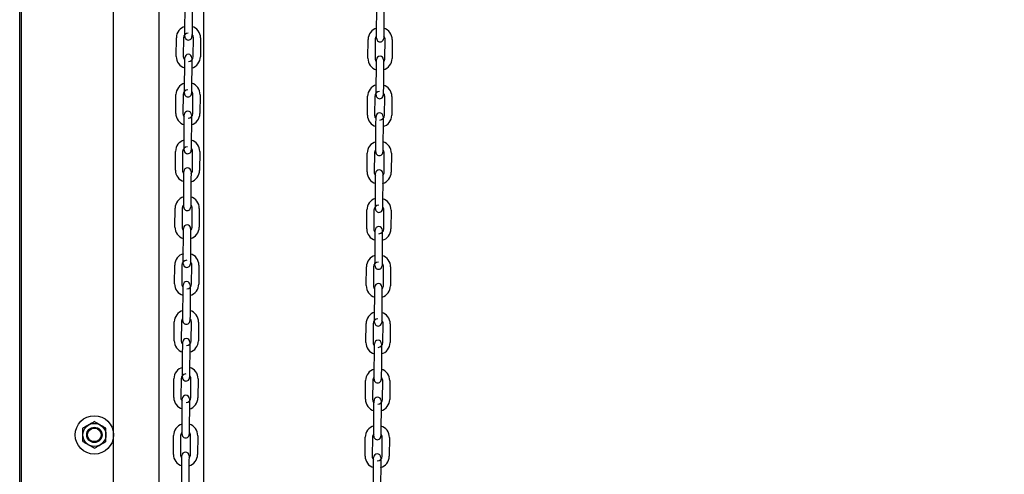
# Model space of a CAD drawing. Header units: inches. Extents: x 170 to 312, y 215 to 248.
# Tile 210 of 256: x 209.906 to 210.997, y 223.201 to 223.705. Entities that reach past the tile are written whole.
import ezdxf

# ---------------------------------------------------------------- set-up
doc = ezdxf.new("R2010")
doc.units = ezdxf.units.IN
doc.header["$LTSCALE"] = 0.25
doc.header["$MEASUREMENT"] = 0
doc.layers.add('ANNOTATIONS', color=1, linetype='Continuous')
doc.layers.add('MOTOR LH', color=7, linetype='Continuous')
doc.styles.add('ARIAL', font='arial.ttf', dxfattribs={"height": 0.09375})
doc.dimstyles.new('STANDARD$0', dxfattribs={"dimtxt": 0.09375, "dimasz": 0.09375, "dimexe": 0.03125, "dimexo": 0.046875, "dimgap": 0.09, "dimtad": 0, "dimtih": 1, "dimtoh": 1, "dimdec": 4, "dimzin": 0, "dimdsep": 46, "dimtxsty": 'ARIAL', "dimcen": 0.09, "dimadec": 0, "dimazin": 0, "dimtfac": 1, "dimtdec": 4, "dimtofl": 0, "dimtmove": 0, "dimatfit": 1, "dimfxl": 1, "dimtolj": 1, "dimtzin": 0, "dimarcsym": 0})

# ---------------------------------------------------------------- blocks, each defined once
blk = doc.blocks.new('*D154')
at = {"layer": 'ANNOTATIONS', "color": 0, "lineweight": -2, "transparency": 16777216}
for p, q in [((209.953, 224.4367), (211.799, 224.4367)), ((211.7677, 224.343), (211.7677, 222.6434)), ((211.7677, 220.5089), (211.7677, 222.2085)), ((211.0372, 220.4151), (211.799, 220.4151))]:
    blk.add_line(p, q, dxfattribs=at)
at = {"layer": 'ANNOTATIONS', "color": 0, "transparency": 16777216}
for points in [[(211.7521, 224.343), (211.7833, 224.343), (211.7677, 224.4367)], [(211.7521, 220.5089), (211.7833, 220.5089), (211.7677, 220.4151)]]:
    blk.add_solid(points, dxfattribs=at)
at = {"layer": 'defpoints', "color": 0, "transparency": 16777216}
for p in [(209.9061, 224.4367), (210.9903, 220.4151), (211.7677, 220.4151)]:
    blk.add_point(p, dxfattribs=at)
at = {"layer": 'ANNOTATIONS', "color": 0, "transparency": 16777216, "insert": (211.7677, 222.4259), "char_height": 0.09375, "attachment_point": 5, "style": 'ARIAL'}
blk.add_mtext('\\A1;OPENING\\PHEIGHT', dxfattribs=at)
blk = doc.blocks.new('*D155')
at = {"layer": 'ANNOTATIONS', "color": 0, "lineweight": -2, "transparency": 16777216}
for p, q in [((209.953, 225.2727), (212.4539, 225.2727)), ((212.4227, 225.179), (212.4227, 223.0613)), ((212.4227, 220.5089), (212.4227, 222.6265)), ((211.9575, 220.4151), (212.4539, 220.4151))]:
    blk.add_line(p, q, dxfattribs=at)
at = {"layer": 'ANNOTATIONS', "color": 0, "transparency": 16777216}
for points in [[(212.4071, 225.179), (212.4383, 225.179), (212.4227, 225.2727)], [(212.4071, 220.5089), (212.4383, 220.5089), (212.4227, 220.4151)]]:
    blk.add_solid(points, dxfattribs=at)
at = {"layer": 'defpoints', "color": 0, "transparency": 16777216}
for p in [(209.9061, 225.2727), (211.9107, 220.4151), (212.4227, 220.4151)]:
    blk.add_point(p, dxfattribs=at)
at = {"layer": 'ANNOTATIONS', "color": 0, "transparency": 16777216, "insert": (212.4227, 222.8439), "char_height": 0.09375, "attachment_point": 5, "style": 'ARIAL'}
blk.add_mtext('\\A1;TOTAL\\PHEIGHT', dxfattribs=at)

msp = doc.modelspace()

# ---------------------------------------------------------------- linework, layer by layer
at = {"layer": 'MOTOR LH'}
for p, q in [((209.90612, 220.41511), (209.90612, 225.91347)), ((209.90795, 220.41779), (209.90795, 225.22508)), ((210.01014, 220.41779), (210.01014, 225.22508)), ((210.06017, 224.94831), (210.06017, 220.41511)), ((210.1102, 220.41779), (210.1102, 224.60767)), ((210.08916, 223.69595), (210.08931, 223.71681)), ((210.09719, 223.71676), (210.09704, 223.69589)), ((210.30151, 223.69398), (210.30166, 223.71485)), ((210.30953, 223.71479), (210.30939, 223.69392)), ((210.07949, 223.66452), (210.07964, 223.68539)), ((210.08751, 223.68533), (210.08737, 223.66446)), ((210.09839, 223.66439), (210.09854, 223.68525)), ((210.10641, 223.6852), (210.10626, 223.66433)), ((210.29184, 223.66255), (210.29199, 223.68342)), ((210.29986, 223.68336), (210.29971, 223.6625)), ((210.31074, 223.66242), (210.31089, 223.68328)), ((210.31876, 223.68323), (210.31861, 223.66236)), ((210.08872, 223.63295), (210.08887, 223.65382)), ((210.09674, 223.65376), (210.09659, 223.63289)), ((210.30107, 223.63098), (210.30121, 223.65185)), ((210.30909, 223.65179), (210.30894, 223.63093)), ((210.07905, 223.60152), (210.07919, 223.62239)), ((210.08707, 223.62233), (210.08692, 223.60147)), ((210.09794, 223.60139), (210.09809, 223.62225)), ((210.10596, 223.6222), (210.10582, 223.60133)), ((210.29139, 223.59955), (210.29154, 223.62042)), ((210.29942, 223.62036), (210.29927, 223.5995)), ((210.301, 223.62174), (210.301, 223.62175)), ((210.31029, 223.59942), (210.31044, 223.62029)), ((210.31831, 223.62023), (210.31817, 223.59936)), ((210.08827, 223.56995), (210.08842, 223.59082)), ((210.09629, 223.59076), (210.09615, 223.5699)), ((210.30062, 223.56798), (210.30077, 223.58885)), ((210.30864, 223.58879), (210.30849, 223.56793)), ((210.0786, 223.53852), (210.07875, 223.55939)), ((210.08662, 223.55933), (210.08647, 223.53847)), ((210.0975, 223.53839), (210.09764, 223.55925)), ((210.10552, 223.5592), (210.10537, 223.53833)), ((210.29095, 223.53656), (210.2911, 223.55742)), ((210.29897, 223.55736), (210.29882, 223.5365)), ((210.30985, 223.53642), (210.30999, 223.55729)), ((210.31787, 223.55723), (210.31772, 223.53637)), ((210.08783, 223.50695), (210.08797, 223.52782)), ((210.09585, 223.52776), (210.0957, 223.5069)), ((210.30017, 223.50498), (210.30032, 223.52585)), ((210.3082, 223.52579), (210.30805, 223.50493)), ((210.07815, 223.47552), (210.0783, 223.49639)), ((210.08617, 223.49633), (210.08603, 223.47547)), ((210.09705, 223.47539), (210.0972, 223.49626)), ((210.10507, 223.4962), (210.10492, 223.47533)), ((210.2905, 223.47356), (210.29065, 223.49442)), ((210.29852, 223.49437), (210.29838, 223.4735)), ((210.3094, 223.47342), (210.30955, 223.49429)), ((210.31742, 223.49423), (210.31727, 223.47337)), ((210.08738, 223.44395), (210.08753, 223.46482)), ((210.0954, 223.46476), (210.09525, 223.4439)), ((210.29973, 223.44199), (210.29988, 223.46285)), ((210.30775, 223.4628), (210.3076, 223.44193)), ((210.07771, 223.41253), (210.07786, 223.43339)), ((210.08573, 223.43334), (210.08558, 223.41247)), ((210.08731, 223.43471), (210.08731, 223.43473)), ((210.0966, 223.41239), (210.09675, 223.43326)), ((210.10463, 223.4332), (210.10448, 223.41234)), ((210.29006, 223.41056), (210.2902, 223.43142)), ((210.29808, 223.43137), (210.29793, 223.4105)), ((210.30895, 223.41042), (210.3091, 223.43129)), ((210.31698, 223.43123), (210.31683, 223.41037)), ((210.08693, 223.38096), (210.08708, 223.40182)), ((210.09495, 223.40177), (210.09481, 223.3809)), ((210.29928, 223.37899), (210.29943, 223.39985)), ((210.3073, 223.3998), (210.30716, 223.37893)), ((210.07726, 223.34953), (210.07741, 223.37039)), ((210.08528, 223.37034), (210.08513, 223.34947)), ((210.09616, 223.34939), (210.09631, 223.37026)), ((210.10418, 223.3702), (210.10403, 223.34934)), ((210.28961, 223.34756), (210.28976, 223.36843)), ((210.29763, 223.36837), (210.29748, 223.3475)), ((210.29922, 223.36974), (210.29922, 223.36976)), ((210.30851, 223.34743), (210.30866, 223.36829)), ((210.31653, 223.36824), (210.31638, 223.34737)), ((210.08649, 223.31796), (210.08663, 223.33882)), ((210.09451, 223.33877), (210.09436, 223.3179)), ((210.29884, 223.31599), (210.29898, 223.33686)), ((210.30686, 223.3368), (210.30671, 223.31593)), ((210.07681, 223.28653), (210.07696, 223.30739)), ((210.08484, 223.30734), (210.08469, 223.28647)), ((210.09571, 223.28639), (210.09586, 223.30726)), ((210.10373, 223.3072), (210.10359, 223.28634)), ((210.28916, 223.28456), (210.28931, 223.30543)), ((210.29719, 223.30537), (210.29704, 223.28451)), ((210.30806, 223.28443), (210.30821, 223.30529)), ((210.31608, 223.30524), (210.31594, 223.28437)), ((210.08604, 223.25496), (210.08619, 223.27582)), ((210.09406, 223.27577), (210.09391, 223.2549)), ((210.29839, 223.25299), (210.29854, 223.27386)), ((210.30641, 223.2738), (210.30626, 223.25294)), ((210.07637, 223.22353), (210.07652, 223.2444)), ((210.08439, 223.24434), (210.08424, 223.22347)), ((210.09527, 223.2234), (210.09541, 223.24426)), ((210.10329, 223.24421), (210.10314, 223.22334)), ((210.28872, 223.22156), (210.28887, 223.24243)), ((210.29674, 223.24237), (210.29659, 223.22151)), ((210.30762, 223.22143), (210.30776, 223.24229)), ((210.31564, 223.24224), (210.31549, 223.22137)), ((210.08559, 223.19196), (210.08574, 223.21283)), ((210.09362, 223.21277), (210.09347, 223.1919)), ((210.29794, 223.18999), (210.29809, 223.21086)), ((210.30597, 223.2108), (210.30582, 223.18994))]:
    msp.add_line(p, q, dxfattribs=at)
at = {"layer": 'MOTOR LH', "flags": 128}
for points in [[(210.0891, 223.6867), (210.0891, 223.68687), (210.0891, 223.6874), (210.08911, 223.68826), (210.08912, 223.68941), (210.08913, 223.69081), (210.08914, 223.69241), (210.08915, 223.69414), (210.08916, 223.69595)], [(210.09704, 223.69589), (210.09702, 223.69409), (210.09701, 223.69235), (210.097, 223.69075), (210.09699, 223.68935), (210.09698, 223.6882)], [(210.30146, 223.68629), (210.30147, 223.68744), (210.30148, 223.68884), (210.30149, 223.69044), (210.3015, 223.69218), (210.30151, 223.69398)], [(210.30939, 223.69392), (210.30937, 223.69212), (210.30936, 223.69038), (210.30935, 223.68878), (210.30934, 223.68738), (210.30933, 223.68623)], [(210.091, 223.6833), (210.0915, 223.68304), (210.09301, 223.68273)], [(210.09699, 223.68904), (210.09698, 223.6882), (210.09698, 223.68734), (210.09697, 223.68682), (210.09697, 223.68664)], [(210.30145, 223.68474), (210.30145, 223.68491), (210.30145, 223.68543), (210.30146, 223.68629), (210.30146, 223.68713)], [(210.30145, 223.68473), (210.30145, 223.68491)], [(210.30934, 223.68707), (210.30933, 223.68623), (210.30933, 223.68538), (210.30932, 223.68485), (210.30932, 223.68467)], [(210.08887, 223.65382), (210.08888, 223.65562), (210.08889, 223.65736), (210.0889, 223.65895), (210.08891, 223.66036), (210.08892, 223.66151)], [(210.08891, 223.66068), (210.08892, 223.66151), (210.08893, 223.66236), (210.08893, 223.66289), (210.08893, 223.66306)], [(210.08893, 223.66289), (210.08893, 223.66307)], [(210.0968, 223.66301), (210.0968, 223.66283), (210.0968, 223.66231), (210.09679, 223.66145), (210.09679, 223.6603), (210.09678, 223.6589), (210.09676, 223.6573), (210.09675, 223.65556), (210.09674, 223.65376)], [(210.30121, 223.65185), (210.30123, 223.65365), (210.30124, 223.65539), (210.30125, 223.65699), (210.30126, 223.65839), (210.30127, 223.65954)], [(210.30126, 223.65871), (210.30127, 223.65954), (210.30128, 223.66039), (210.30128, 223.66092), (210.30128, 223.66109)], [(210.30128, 223.66092), (210.30128, 223.6611)], [(210.30914, 223.65948), (210.30914, 223.65833), (210.30913, 223.65693), (210.30911, 223.65533), (210.3091, 223.6536), (210.30909, 223.65179)], [(210.30915, 223.66104), (210.30915, 223.66087), (210.30915, 223.66034), (210.30914, 223.65948), (210.30914, 223.65865)], [(210.08865, 223.6237), (210.08865, 223.62388), (210.08866, 223.6244), (210.08866, 223.62526), (210.08867, 223.62641), (210.08868, 223.62781), (210.08869, 223.62941), (210.0887, 223.63114), (210.08872, 223.63295)], [(210.09654, 223.62604), (210.09654, 223.6252), (210.09653, 223.62435), (210.09653, 223.62382), (210.09653, 223.62364)], [(210.09659, 223.63289), (210.09658, 223.63109), (210.09657, 223.62935), (210.09655, 223.62775), (210.09654, 223.62635), (210.09654, 223.6252)], [(210.301, 223.62173), (210.301, 223.62191), (210.30101, 223.62243), (210.30101, 223.62329), (210.30102, 223.62444), (210.30103, 223.62584), (210.30104, 223.62744), (210.30105, 223.62918), (210.30107, 223.63098)], [(210.30894, 223.63093), (210.30893, 223.62912), (210.30892, 223.62739), (210.3089, 223.62579), (210.30889, 223.62438), (210.30889, 223.62323)], [(210.09055, 223.6203), (210.09106, 223.62004), (210.09256, 223.61973)], [(210.30889, 223.62407), (210.30889, 223.62323), (210.30888, 223.62238), (210.30888, 223.62185), (210.30888, 223.62171)], [(210.30888, 223.62185), (210.30888, 223.62167)], [(210.08842, 223.59082), (210.08843, 223.59262), (210.08844, 223.59436), (210.08846, 223.59596), (210.08847, 223.59736), (210.08847, 223.59851)], [(210.08847, 223.59768), (210.08847, 223.59851), (210.08848, 223.59936), (210.08848, 223.59989), (210.08848, 223.60006)], [(210.08848, 223.59989), (210.08848, 223.60007)], [(210.09636, 223.60001), (210.09636, 223.59983), (210.09635, 223.59931), (210.09635, 223.59845), (210.09634, 223.5973), (210.09633, 223.5959), (210.09632, 223.5943), (210.09631, 223.59257), (210.09629, 223.59076)], [(210.30077, 223.58885), (210.30078, 223.59065), (210.30079, 223.59239), (210.30081, 223.59399), (210.30082, 223.59539), (210.30082, 223.59654)], [(210.30082, 223.59571), (210.30082, 223.59654), (210.30083, 223.5974), (210.30083, 223.59792), (210.30083, 223.5981)], [(210.30871, 223.59804), (210.30871, 223.59787), (210.3087, 223.59734), (210.3087, 223.59649), (210.30869, 223.59534), (210.30868, 223.59393), (210.30867, 223.59233), (210.30866, 223.5906), (210.30864, 223.58879)], [(210.08821, 223.5607), (210.08821, 223.56088), (210.08821, 223.5614), (210.08822, 223.56226), (210.08822, 223.56341), (210.08823, 223.56481), (210.08825, 223.56641), (210.08826, 223.56815), (210.08827, 223.56995)], [(210.0961, 223.56304), (210.09609, 223.5622), (210.09608, 223.56135), (210.09608, 223.56082), (210.09608, 223.56068)], [(210.09608, 223.56082), (210.09608, 223.56064)], [(210.09615, 223.5699), (210.09613, 223.56809), (210.09612, 223.56635), (210.09611, 223.56476), (210.0961, 223.56335), (210.09609, 223.5622)], [(210.30056, 223.55874), (210.30056, 223.55891), (210.30056, 223.55944), (210.30057, 223.56029), (210.30057, 223.56113)], [(210.30057, 223.56029), (210.30057, 223.56144), (210.30058, 223.56284), (210.3006, 223.56444), (210.30061, 223.56618), (210.30062, 223.56798)], [(210.30845, 223.56107), (210.30844, 223.56024), (210.30843, 223.55938), (210.30843, 223.55885), (210.30843, 223.55871)], [(210.30849, 223.56793), (210.30848, 223.56612), (210.30847, 223.56439), (210.30846, 223.56279), (210.30845, 223.56139), (210.30844, 223.56024)], [(210.0901, 223.5573), (210.09061, 223.55705), (210.09211, 223.55673)], [(210.30056, 223.55873), (210.30056, 223.55891)], [(210.30843, 223.55885), (210.30843, 223.55868)], [(210.08797, 223.52782), (210.08799, 223.52962), (210.088, 223.53136), (210.08801, 223.53296), (210.08802, 223.53436), (210.08803, 223.53551)], [(210.08802, 223.53468), (210.08803, 223.53551), (210.08803, 223.53637), (210.08804, 223.53689), (210.08804, 223.53707)], [(210.0959, 223.53546), (210.09589, 223.5343), (210.09588, 223.5329), (210.09587, 223.5313), (210.09586, 223.52957), (210.09585, 223.52776)], [(210.09591, 223.53701), (210.09591, 223.53684), (210.09591, 223.53631), (210.0959, 223.53546), (210.0959, 223.53462)], [(210.30032, 223.52585), (210.30034, 223.52766), (210.30035, 223.52939), (210.30036, 223.53099), (210.30037, 223.53239), (210.30038, 223.53354)], [(210.30037, 223.53271), (210.30038, 223.53354), (210.30038, 223.5344), (210.30039, 223.53492), (210.30039, 223.53509)], [(210.30039, 223.53492), (210.30039, 223.5351)], [(210.30825, 223.53349), (210.30824, 223.53234), (210.30823, 223.53093), (210.30822, 223.52933), (210.30821, 223.5276), (210.3082, 223.52579)], [(210.30826, 223.53505), (210.30826, 223.53487), (210.30826, 223.53434), (210.30825, 223.53349), (210.30825, 223.53266)], [(210.08777, 223.49926), (210.08778, 223.50041), (210.08779, 223.50181), (210.0878, 223.50341), (210.08781, 223.50515), (210.08783, 223.50695)], [(210.0957, 223.5069), (210.09569, 223.50509), (210.09567, 223.50336), (210.09566, 223.50176), (210.09565, 223.50035), (210.09564, 223.4992)], [(210.08776, 223.4977), (210.08776, 223.49788), (210.08776, 223.49841), (210.08777, 223.49926), (210.08778, 223.5001)], [(210.09565, 223.50004), (210.09564, 223.4992), (210.09564, 223.49835), (210.09563, 223.49782), (210.09563, 223.49768)], [(210.09563, 223.49782), (210.09563, 223.49765)], [(210.30011, 223.49573), (210.30011, 223.49591), (210.30011, 223.49644), (210.30012, 223.49729), (210.30013, 223.49844), (210.30014, 223.49984), (210.30015, 223.50144), (210.30016, 223.50318), (210.30017, 223.50498)], [(210.308, 223.49808), (210.30799, 223.49724), (210.30799, 223.49638), (210.30798, 223.49586), (210.30798, 223.49571)], [(210.30798, 223.49586), (210.30798, 223.49568)], [(210.30805, 223.50493), (210.30804, 223.50312), (210.30802, 223.50139), (210.30801, 223.49979), (210.308, 223.49839), (210.30799, 223.49724)], [(210.08966, 223.49431), (210.09016, 223.49405), (210.09167, 223.49374)], [(210.08758, 223.47168), (210.08758, 223.47251), (210.08759, 223.47337), (210.08759, 223.47389), (210.08759, 223.47407)], [(210.09547, 223.47402), (210.09547, 223.47384), (210.09546, 223.47331), (210.09546, 223.47246), (210.09545, 223.47163)], [(210.08753, 223.46482), (210.08754, 223.46662), (210.08755, 223.46836), (210.08756, 223.46996), (210.08757, 223.47136), (210.08758, 223.47251)], [(210.09546, 223.47246), (210.09545, 223.47131), (210.09544, 223.4699), (210.09543, 223.4683), (210.09541, 223.46657), (210.0954, 223.46476)], [(210.29988, 223.46285), (210.29989, 223.46466), (210.2999, 223.46639), (210.29991, 223.46799), (210.29992, 223.46939), (210.29993, 223.47054)], [(210.29993, 223.46971), (210.29993, 223.47054), (210.29994, 223.4714), (210.29994, 223.47193), (210.29994, 223.4721)], [(210.30782, 223.47205), (210.30781, 223.47187), (210.30781, 223.47134), (210.30781, 223.47049), (210.3078, 223.46934), (210.30779, 223.46794), (210.30778, 223.46634), (210.30776, 223.4646), (210.30775, 223.4628)], [(210.08731, 223.4347), (210.08731, 223.43488), (210.08732, 223.43541), (210.08732, 223.43626), (210.08733, 223.43741), (210.08734, 223.43881), (210.08735, 223.44041), (210.08737, 223.44215), (210.08738, 223.44395)], [(210.09525, 223.4439), (210.09524, 223.44209), (210.09523, 223.44036), (210.09522, 223.43876), (210.09521, 223.43736), (210.0952, 223.43621)], [(210.29966, 223.43273), (210.29966, 223.43291), (210.29967, 223.43344), (210.29967, 223.43429), (210.29968, 223.43544), (210.29969, 223.43685), (210.2997, 223.43845), (210.29972, 223.44018), (210.29973, 223.44199)], [(210.3076, 223.44193), (210.30759, 223.44013), (210.30758, 223.43839), (210.30757, 223.43679), (210.30756, 223.43539), (210.30755, 223.43424)], [(210.08921, 223.43131), (210.08972, 223.43105), (210.09122, 223.43074)], [(210.0952, 223.43704), (210.0952, 223.43621), (210.09519, 223.43535), (210.09519, 223.43482), (210.09519, 223.43468)], [(210.09519, 223.43482), (210.09519, 223.43465)], [(210.30755, 223.43508), (210.30755, 223.43424), (210.30754, 223.43338), (210.30754, 223.43286), (210.30754, 223.43268)], [(210.08708, 223.40182), (210.08709, 223.40363), (210.08711, 223.40536), (210.08712, 223.40696), (210.08713, 223.40836), (210.08714, 223.40951)], [(210.08713, 223.40868), (210.08714, 223.40951), (210.08714, 223.41037), (210.08715, 223.4109), (210.08715, 223.41107)], [(210.08715, 223.4109), (210.08715, 223.41107)], [(210.09502, 223.41102), (210.09502, 223.41084), (210.09502, 223.41031), (210.09501, 223.40946), (210.095, 223.40831), (210.09499, 223.40691), (210.09498, 223.40531), (210.09497, 223.40357), (210.09495, 223.40177)], [(210.29948, 223.40671), (210.29949, 223.40755), (210.29949, 223.4084), (210.29949, 223.40893), (210.2995, 223.40911)], [(210.30737, 223.40905), (210.30737, 223.40887), (210.30737, 223.40835), (210.30736, 223.40749), (210.30735, 223.40666)], [(210.29943, 223.39985), (210.29944, 223.40166), (210.29946, 223.40339), (210.29947, 223.40499), (210.29948, 223.4064), (210.29949, 223.40755)], [(210.30736, 223.40749), (210.30735, 223.40634), (210.30734, 223.40494), (210.30733, 223.40334), (210.30732, 223.4016), (210.3073, 223.3998)], [(210.08688, 223.37326), (210.08689, 223.37441), (210.0869, 223.37582), (210.08691, 223.37742), (210.08692, 223.37915), (210.08693, 223.38096)], [(210.09481, 223.3809), (210.09479, 223.3791), (210.09478, 223.37736), (210.09477, 223.37576), (210.09476, 223.37436), (210.09475, 223.37321)], [(210.29922, 223.36974), (210.29922, 223.36991), (210.29922, 223.37044), (210.29923, 223.3713), (210.29924, 223.37245), (210.29925, 223.37385), (210.29926, 223.37545), (210.29927, 223.37718), (210.29928, 223.37899)], [(210.30716, 223.37893), (210.30714, 223.37713), (210.30713, 223.37539), (210.30712, 223.37379), (210.30711, 223.37239), (210.3071, 223.37124)], [(210.08687, 223.3717), (210.08687, 223.37188), (210.08687, 223.37241), (210.08688, 223.37326), (210.08688, 223.3741)], [(210.08877, 223.36831), (210.08927, 223.36805), (210.09078, 223.36774)], [(210.09476, 223.37405), (210.09475, 223.37321), (210.09475, 223.37235), (210.09474, 223.37183), (210.09474, 223.37165)], [(210.30711, 223.37208), (210.3071, 223.37124), (210.3071, 223.37038), (210.30709, 223.36986), (210.30709, 223.36971)], [(210.30709, 223.36986), (210.30709, 223.36968)], [(210.08663, 223.33882), (210.08665, 223.34063), (210.08666, 223.34236), (210.08667, 223.34396), (210.08668, 223.34537), (210.08669, 223.34652)], [(210.08668, 223.34568), (210.08669, 223.34652), (210.0867, 223.34737), (210.0867, 223.3479), (210.0867, 223.34807)], [(210.0867, 223.3479), (210.0867, 223.34807)], [(210.09457, 223.34802), (210.09457, 223.34784), (210.09457, 223.34731), (210.09456, 223.34646), (210.09456, 223.34531), (210.09455, 223.34391), (210.09453, 223.34231), (210.09452, 223.34057), (210.09451, 223.33877)], [(210.29898, 223.33686), (210.299, 223.33866), (210.29901, 223.3404), (210.29902, 223.342), (210.29903, 223.3434), (210.29904, 223.34455)], [(210.29903, 223.34372), (210.29904, 223.34455), (210.29905, 223.3454), (210.29905, 223.34593), (210.29905, 223.34611)], [(210.30692, 223.34605), (210.30692, 223.34587), (210.30692, 223.34535), (210.30691, 223.34449), (210.3069, 223.34334), (210.30689, 223.34194), (210.30688, 223.34034), (210.30687, 223.3386), (210.30686, 223.3368)], [(210.08642, 223.30871), (210.08642, 223.30888), (210.08643, 223.30941), (210.08643, 223.31026), (210.08644, 223.31142), (210.08645, 223.31282), (210.08646, 223.31442), (210.08647, 223.31615), (210.08649, 223.31796)], [(210.09431, 223.31105), (210.09431, 223.31021), (210.0943, 223.30935), (210.0943, 223.30883), (210.0943, 223.30865)], [(210.09436, 223.3179), (210.09435, 223.3161), (210.09434, 223.31436), (210.09432, 223.31276), (210.09431, 223.31136), (210.09431, 223.31021)], [(210.29878, 223.3083), (210.29879, 223.30945), (210.2988, 223.31085), (210.29881, 223.31245), (210.29882, 223.31418), (210.29884, 223.31599)], [(210.30671, 223.31593), (210.3067, 223.31413), (210.30669, 223.31239), (210.30667, 223.31079), (210.30666, 223.30939), (210.30666, 223.30824)], [(210.08832, 223.30531), (210.08883, 223.30505), (210.09033, 223.30474)], [(210.29877, 223.30674), (210.29877, 223.30692), (210.29878, 223.30744), (210.29878, 223.3083), (210.29879, 223.30914)], [(210.30666, 223.30908), (210.30666, 223.30824), (210.30665, 223.30739), (210.30665, 223.30686), (210.30664, 223.30672)], [(210.30665, 223.30686), (210.30664, 223.30668)], [(210.08619, 223.27582), (210.0862, 223.27763), (210.08621, 223.27936), (210.08623, 223.28096), (210.08624, 223.28237), (210.08624, 223.28352)], [(210.08624, 223.28268), (210.08624, 223.28352), (210.08625, 223.28437), (210.08625, 223.2849), (210.08625, 223.28508)], [(210.09413, 223.28502), (210.09413, 223.28484), (210.09412, 223.28432), (210.09412, 223.28346), (210.09411, 223.28231), (210.0941, 223.28091), (210.09409, 223.27931), (210.09408, 223.27757), (210.09406, 223.27577)], [(210.29854, 223.27386), (210.29855, 223.27566), (210.29856, 223.2774), (210.29857, 223.279), (210.29858, 223.2804), (210.29859, 223.28155)], [(210.29859, 223.28072), (210.29859, 223.28155), (210.2986, 223.2824), (210.2986, 223.28293), (210.2986, 223.2831)], [(210.2986, 223.28293), (210.2986, 223.28311)], [(210.30648, 223.28305), (210.30648, 223.28287), (210.30647, 223.28235), (210.30647, 223.28149), (210.30646, 223.28034), (210.30645, 223.27894), (210.30644, 223.27734), (210.30643, 223.27561), (210.30641, 223.2738)], [(210.08598, 223.24571), (210.08598, 223.24588), (210.08598, 223.24641), (210.08599, 223.24727), (210.08599, 223.24842), (210.086, 223.24982), (210.08602, 223.25142), (210.08603, 223.25315), (210.08604, 223.25496)], [(210.09387, 223.24805), (210.09386, 223.24721), (210.09385, 223.24636), (210.09385, 223.24583), (210.09385, 223.24565)], [(210.09391, 223.2549), (210.0939, 223.2531), (210.09389, 223.25136), (210.09388, 223.24976), (210.09387, 223.24836), (210.09386, 223.24721)], [(210.29832, 223.24375), (210.29833, 223.24392), (210.29833, 223.24444), (210.29834, 223.2453), (210.29834, 223.24614)], [(210.29834, 223.2453), (210.29834, 223.24645), (210.29835, 223.24785), (210.29837, 223.24945), (210.29838, 223.25119), (210.29839, 223.25299)], [(210.30622, 223.24608), (210.30621, 223.24524), (210.3062, 223.24439), (210.3062, 223.24386), (210.3062, 223.24372)], [(210.30626, 223.25294), (210.30625, 223.25113), (210.30624, 223.24939), (210.30623, 223.2478), (210.30622, 223.24639), (210.30621, 223.24524)], [(210.08787, 223.24231), (210.08838, 223.24205), (210.08988, 223.24174)], [(210.29832, 223.24374), (210.29833, 223.24392)], [(210.3062, 223.24386), (210.3062, 223.24368)], [(210.08574, 223.21283), (210.08576, 223.21463), (210.08577, 223.21637), (210.08578, 223.21797), (210.08579, 223.21937), (210.0858, 223.22052)], [(210.08579, 223.21969), (210.0858, 223.22052), (210.0858, 223.22137), (210.08581, 223.2219), (210.08581, 223.22207)], [(210.08581, 223.2219), (210.08581, 223.22208)], [(210.09367, 223.22046), (210.09366, 223.21931), (210.09365, 223.21791), (210.09364, 223.21631), (210.09363, 223.21458), (210.09362, 223.21277)], [(210.09368, 223.22202), (210.09368, 223.22184), (210.09368, 223.22132), (210.09367, 223.22046), (210.09367, 223.21963)], [(210.29809, 223.21086), (210.29811, 223.21266), (210.29812, 223.2144), (210.29813, 223.216), (210.29814, 223.2174), (210.29815, 223.21855)], [(210.29814, 223.21772), (210.29815, 223.21855), (210.29815, 223.21941), (210.29816, 223.21993), (210.29816, 223.22011)], [(210.30603, 223.22005), (210.30603, 223.21988), (210.30603, 223.21935), (210.30602, 223.21849), (210.30601, 223.21734), (210.306, 223.21594), (210.30599, 223.21434), (210.30598, 223.21261), (210.30597, 223.2108)]]:
    msp.add_lwpolyline(points, dxfattribs=at)
at = {"layer": 'MOTOR LH'}
for radius in [0.02129, 0.01277, 0.00852, 0.0075]:
    msp.add_circle((209.98885, 223.2451), radius, dxfattribs=at)
for centre, radius, start, end in [((210.09283, 223.68529), 0.01319, 106.06756, 179.59345), ((210.09322, 223.68529), 0.01319, 359.59345, 73.11934), ((210.30518, 223.68332), 0.01319, 106.06756, 179.59345), ((210.30557, 223.68332), 0.01319, 359.59345, 73.11934), ((210.09283, 223.68529), 0.00531, 89.59345, 179.59345), ((210.09303, 223.68667), 0.00394, 179.59345, 359.59347), ((210.09322, 223.68529), 0.00531, 359.59345, 44.86745), ((210.30518, 223.68332), 0.00531, 134.31799, 179.59345), ((210.30538, 223.6847), 0.00394, 179.59345, 359.59347), ((210.30557, 223.68332), 0.00531, 359.59345, 44.86814), ((210.09268, 223.66443), 0.01319, 179.59345, 253.12364), ((210.09268, 223.66443), 0.00531, 179.59345, 224.88293), ((210.09287, 223.66304), 0.00394, 359.59345, 179.59343), ((210.09307, 223.66442), 0.00531, 269.59345, 359.59345), ((210.09307, 223.66442), 0.01319, 286.07186, 359.59345), ((210.30503, 223.66246), 0.01319, 179.59345, 253.12364), ((210.30503, 223.66246), 0.00531, 179.59345, 224.88293), ((210.30522, 223.66107), 0.00394, 359.59345, 179.59343), ((210.30542, 223.66246), 0.01319, 286.07186, 359.59345), ((210.30542, 223.66246), 0.00531, 314.33276, 359.59345), ((210.09238, 223.62229), 0.01319, 106.06756, 179.59345), ((210.09238, 223.62229), 0.00531, 89.59345, 179.59345), ((210.09278, 223.62229), 0.00531, 359.59345, 44.86795), ((210.09278, 223.62229), 0.01319, 359.59345, 73.11934), ((210.30473, 223.62033), 0.01319, 106.06756, 179.59345), ((210.30513, 223.62032), 0.01319, 359.59345, 73.11934), ((210.09259, 223.62367), 0.00394, 179.59345, 359.59347), ((210.30473, 223.62033), 0.00531, 89.59345, 179.59345), ((210.30494, 223.6217), 0.00394, 179.59345, 359.59347), ((210.30513, 223.62032), 0.00531, 359.59345, 44.86809), ((210.09223, 223.60143), 0.01319, 179.59345, 253.12364), ((210.09223, 223.60143), 0.00531, 179.59345, 224.8836), ((210.09242, 223.60004), 0.00394, 359.59345, 179.59343), ((210.09263, 223.60142), 0.00531, 269.59345, 359.59345), ((210.09263, 223.60142), 0.01319, 286.07186, 359.59345), ((210.30458, 223.59946), 0.01319, 179.59345, 253.12364), ((210.30458, 223.59946), 0.00531, 179.59345, 224.88293), ((210.30477, 223.59807), 0.00394, 359.59345, 179.59343), ((210.30498, 223.59946), 0.00531, 269.59345, 359.59345), ((210.30498, 223.59946), 0.01319, 286.07186, 359.59345), ((210.09194, 223.55929), 0.01319, 106.06756, 179.59345), ((210.09233, 223.55929), 0.01319, 359.59345, 73.11934), ((210.09194, 223.55929), 0.00531, 89.59345, 179.59345), ((210.09214, 223.56067), 0.00394, 179.59345, 359.59347), ((210.09233, 223.55929), 0.00531, 359.59345, 44.868), ((210.30429, 223.55733), 0.01319, 106.06756, 179.59345), ((210.30429, 223.55733), 0.00531, 134.31752, 179.59345), ((210.30468, 223.55732), 0.00531, 359.59345, 44.86854), ((210.30468, 223.55732), 0.01319, 359.59345, 73.11934), ((210.30449, 223.5587), 0.00394, 179.59345, 359.59347), ((210.09198, 223.53704), 0.00394, 359.59345, 179.59343), ((210.30433, 223.53507), 0.00394, 359.59345, 179.59343), ((210.09179, 223.53843), 0.01319, 179.59345, 253.12364), ((210.09179, 223.53843), 0.00531, 179.59345, 224.88293), ((210.09218, 223.53843), 0.01319, 286.07186, 359.59345), ((210.09218, 223.53843), 0.00531, 314.33371, 359.59345), ((210.30414, 223.53646), 0.01319, 179.59345, 253.12364), ((210.30414, 223.53646), 0.00531, 179.59345, 224.88293), ((210.30453, 223.53646), 0.01319, 286.07186, 359.59345), ((210.30453, 223.53646), 0.00531, 314.33331, 359.59345), ((210.09149, 223.4963), 0.01319, 106.06756, 179.59345), ((210.09188, 223.49629), 0.01319, 359.59345, 73.11934), ((210.30384, 223.49433), 0.01319, 106.06756, 179.59345), ((210.30423, 223.49433), 0.01319, 359.59345, 73.11934), ((210.09149, 223.4963), 0.00531, 134.31755, 179.59345), ((210.0917, 223.49767), 0.00394, 179.59345, 359.59347), ((210.09188, 223.49629), 0.00531, 359.59345, 44.86751), ((210.30384, 223.49433), 0.00531, 89.59345, 179.59345), ((210.30405, 223.49571), 0.00394, 179.59345, 359.59347), ((210.30423, 223.49433), 0.00531, 359.59345, 44.86752), ((210.09134, 223.47543), 0.01319, 179.59345, 253.12364), ((210.09134, 223.47543), 0.00531, 179.59345, 224.88355), ((210.09153, 223.47404), 0.00394, 359.59345, 179.59343), ((210.09174, 223.47543), 0.01319, 286.07186, 359.59345), ((210.09174, 223.47543), 0.00531, 314.33302, 359.59345), ((210.30369, 223.47346), 0.01319, 179.59345, 253.12364), ((210.30369, 223.47346), 0.00531, 179.59345, 224.88322), ((210.30388, 223.47208), 0.00394, 359.59345, 179.59343), ((210.30408, 223.47346), 0.00531, 269.59345, 359.59345), ((210.30408, 223.47346), 0.01319, 286.07186, 359.59345), ((210.09104, 223.4333), 0.01319, 106.06756, 179.59345), ((210.09144, 223.4333), 0.01319, 359.59345, 73.11934), ((210.30339, 223.43133), 0.01319, 106.06756, 179.59345), ((210.30379, 223.43133), 0.01319, 359.59345, 73.11934), ((210.09104, 223.4333), 0.00531, 89.59345, 179.59345), ((210.09125, 223.43467), 0.00394, 179.59345, 359.59347), ((210.09144, 223.4333), 0.00531, 359.59345, 44.86854), ((210.30339, 223.43133), 0.00531, 89.59345, 179.59345), ((210.3036, 223.43271), 0.00394, 179.59345, 359.59347), ((210.30379, 223.43133), 0.00531, 359.59345, 44.86854), ((210.0909, 223.41243), 0.01319, 179.59345, 253.12364), ((210.0909, 223.41243), 0.00531, 179.59345, 224.88293), ((210.09108, 223.41105), 0.00394, 359.59345, 179.59343), ((210.09129, 223.41243), 0.00531, 269.59345, 359.59345), ((210.09129, 223.41243), 0.01319, 286.07186, 359.59345), ((210.30325, 223.41046), 0.01319, 179.59345, 253.12364), ((210.30325, 223.41046), 0.00531, 179.59345, 224.88293), ((210.30343, 223.40908), 0.00394, 359.59345, 179.59343), ((210.30364, 223.41046), 0.01319, 286.07186, 359.59345), ((210.30364, 223.41046), 0.00531, 314.33339, 359.59345), ((210.0906, 223.3703), 0.01319, 106.06756, 179.59345), ((210.09099, 223.3703), 0.01319, 359.59345, 73.11934), ((210.30295, 223.36833), 0.01319, 106.06756, 179.59345), ((210.30334, 223.36833), 0.01319, 359.59345, 73.11934), ((210.0906, 223.3703), 0.00531, 134.31779, 179.59345), ((210.0908, 223.37168), 0.00394, 179.59345, 359.59347), ((210.09099, 223.3703), 0.00531, 359.59345, 44.86783), ((210.30295, 223.36833), 0.00531, 89.59345, 179.59345), ((210.30315, 223.36971), 0.00394, 179.59345, 359.59347), ((210.30334, 223.36833), 0.00531, 359.59345, 44.86821), ((210.09045, 223.34943), 0.01319, 179.59345, 253.12364), ((210.09045, 223.34943), 0.00531, 179.59345, 224.88293), ((210.09064, 223.34805), 0.00394, 359.59345, 179.59343), ((210.09084, 223.34943), 0.00531, 269.59345, 359.59345), ((210.09084, 223.34943), 0.01319, 286.07186, 359.59345), ((210.3028, 223.34747), 0.01319, 179.59345, 253.12364), ((210.3028, 223.34747), 0.00531, 179.59345, 224.88293), ((210.30299, 223.34608), 0.00394, 359.59345, 179.59343), ((210.30319, 223.34746), 0.00531, 269.59345, 359.59345), ((210.30319, 223.34746), 0.01319, 286.07186, 359.59345), ((210.09015, 223.3073), 0.01319, 106.06756, 179.59345), ((210.09015, 223.3073), 0.00531, 89.59345, 179.59345), ((210.09055, 223.3073), 0.00531, 359.59345, 44.86825), ((210.09055, 223.3073), 0.01319, 359.59345, 73.11934), ((210.3025, 223.30533), 0.01319, 106.06756, 179.59345), ((210.30289, 223.30533), 0.01319, 359.59345, 73.11934), ((210.09036, 223.30868), 0.00394, 179.59345, 359.59347), ((210.3025, 223.30533), 0.00531, 134.31754, 179.59345), ((210.30271, 223.30671), 0.00394, 179.59345, 359.59347), ((210.30289, 223.30533), 0.00531, 359.59345, 44.86854), ((210.09019, 223.28505), 0.00394, 359.59345, 179.59343), ((210.09, 223.28644), 0.01319, 179.59345, 253.12364), ((210.09, 223.28644), 0.00531, 179.59345, 224.88293), ((210.0904, 223.28643), 0.00531, 269.59345, 359.59345), ((210.0904, 223.28643), 0.01319, 286.07186, 359.59345), ((210.30235, 223.28447), 0.01319, 179.59345, 253.12364), ((210.30235, 223.28447), 0.00531, 179.59345, 224.88293), ((210.30254, 223.28308), 0.00394, 359.59345, 179.59343), ((210.30275, 223.28446), 0.00531, 269.59345, 359.59345), ((210.30275, 223.28446), 0.01319, 286.07186, 359.59345), ((210.08971, 223.2443), 0.01319, 106.06756, 179.59345), ((210.0901, 223.2443), 0.01319, 359.59345, 73.11934), ((210.30206, 223.24233), 0.01319, 106.06756, 179.59345), ((210.08971, 223.2443), 0.00531, 134.31842, 179.59345), ((210.08991, 223.24568), 0.00394, 179.59345, 359.59347), ((210.0901, 223.2443), 0.00531, 359.59345, 44.86854), ((210.30206, 223.24233), 0.00531, 134.31763, 179.59345), ((210.30245, 223.24233), 0.00531, 359.59345, 44.8675), ((210.30245, 223.24233), 0.01319, 359.59345, 73.11934), ((210.30226, 223.24371), 0.00394, 179.59345, 359.59347), ((210.08956, 223.22344), 0.01319, 179.59345, 253.12364), ((210.08956, 223.22344), 0.00531, 179.59345, 224.88293), ((210.08975, 223.22205), 0.00394, 359.59345, 179.59343), ((210.08995, 223.22343), 0.01319, 286.07186, 359.59345), ((210.08995, 223.22343), 0.00531, 314.33315, 359.59345), ((210.30209, 223.22008), 0.00394, 359.59345, 179.59343), ((210.30191, 223.22147), 0.01319, 179.59345, 253.12364), ((210.30191, 223.22147), 0.00531, 179.59345, 224.88371), ((210.3023, 223.22147), 0.00531, 269.59345, 359.59345), ((210.3023, 223.22147), 0.01319, 286.07186, 359.59345)]:
    msp.add_arc(centre, radius, start, end, dxfattribs=at)
for points, knots in [([(209.98246, 223.25617), (209.98157, 223.25565), (209.97975, 223.2546), (209.97763, 223.25338), (209.97642, 223.25268), (209.97607, 223.25248)], [0, 0, 0, 0, 0.4063029, 0.8272597, 1, 1, 1, 1]), ([(209.98885, 223.25985), (209.98785, 223.25928), (209.98583, 223.25811), (209.98362, 223.25684), (209.98249, 223.25618), (209.98246, 223.25617)], [0, 0, 0, 0, 0.4843396, 0.98632, 1, 1, 1, 1]), ([(209.99523, 223.25617), (209.99434, 223.25668), (209.99252, 223.25773), (209.9904, 223.25895), (209.9892, 223.25965), (209.98885, 223.25985)], [0, 0, 0, 0, 0.40630307, 0.82725964, 1, 1, 1, 1]), ([(209.99523, 223.25617), (209.99434, 223.25668), (209.99252, 223.25773), (209.9904, 223.25895), (209.9892, 223.25965), (209.98885, 223.25985)], [0, 0, 0, 0, 0.4062953, 0.8272611, 1, 1, 1, 1]), ([(210.00162, 223.25248), (210.00063, 223.25305), (209.99861, 223.25422), (209.9964, 223.25549), (209.99526, 223.25615), (209.99523, 223.25617)], [0, 0, 0, 0, 0.4843391, 0.98632, 1, 1, 1, 1]), ([(210.00162, 223.25248), (210.00063, 223.25305), (209.99861, 223.25422), (209.9964, 223.25549), (209.99526, 223.25615), (209.99523, 223.25617)], [0, 0, 0, 0, 0.4843494, 0.9863201, 1, 1, 1, 1]), ([(209.97607, 223.2451), (209.97607, 223.24527), (209.97607, 223.24638), (209.97607, 223.24844), (209.97607, 223.25072), (209.97607, 223.25204), (209.97607, 223.25248)], [0, 0, 0, 0, 0.0665057, 0.4352989, 0.8145616, 1, 1, 1, 1]), ([(209.97607, 223.23773), (209.97607, 223.23835), (209.97607, 223.23983), (209.97607, 223.24229), (209.97607, 223.24416), (209.97607, 223.2451)], [0, 0, 0, 0, 0.2654559, 0.628086, 1, 1, 1, 1]), ([(210.00162, 223.2451), (210.00162, 223.24527), (210.00162, 223.24638), (210.00162, 223.24844), (210.00162, 223.25072), (210.00162, 223.25204), (210.00162, 223.25248)], [0, 0, 0, 0, 0.0665057, 0.4352989, 0.8145616, 1, 1, 1, 1]), ([(210.00162, 223.23773), (210.00162, 223.23835), (210.00162, 223.23983), (210.00162, 223.24229), (210.00162, 223.24416), (210.00162, 223.2451)], [0, 0, 0, 0, 0.2654559, 0.628086, 1, 1, 1, 1]), ([(210.00162, 223.23773), (210.00162, 223.23835), (210.00162, 223.23983), (210.00162, 223.24229), (210.00162, 223.24416), (210.00162, 223.2451)], [0, 0, 0, 0, 0.2654541, 0.6280925, 1, 1, 1, 1]), ([(209.97607, 223.23773), (209.97707, 223.23715), (209.97909, 223.23599), (209.9813, 223.23471), (209.98243, 223.23406), (209.98246, 223.23404)], [0, 0, 0, 0, 0.4843391, 0.98632, 1, 1, 1, 1]), ([(209.98246, 223.23404), (209.98335, 223.23352), (209.98518, 223.23247), (209.98729, 223.23125), (209.9885, 223.23056), (209.98885, 223.23035)], [0, 0, 0, 0, 0.40629018, 0.82727519, 1, 1, 1, 1]), ([(209.98885, 223.23035), (209.98984, 223.23093), (209.99186, 223.23209), (209.99407, 223.23337), (209.9952, 223.23402), (209.99523, 223.23404)], [0, 0, 0, 0, 0.48432975, 0.98634069, 1, 1, 1, 1]), ([(209.98885, 223.23035), (209.98984, 223.23093), (209.99186, 223.23209), (209.99407, 223.23337), (209.9952, 223.23402), (209.99523, 223.23404)], [0, 0, 0, 0, 0.4843389, 0.9863397, 1, 1, 1, 1]), ([(209.99523, 223.23404), (209.99613, 223.23456), (209.99795, 223.23561), (210.00007, 223.23683), (210.00127, 223.23753), (210.00162, 223.23773)], [0, 0, 0, 0, 0.4063026, 0.8272793, 1, 1, 1, 1]), ([(209.99523, 223.23404), (209.99613, 223.23456), (209.99795, 223.23561), (210.00007, 223.23683), (210.00127, 223.23753), (210.00162, 223.23773)], [0, 0, 0, 0, 0.4062946, 0.8272804, 1, 1, 1, 1])]:
    msp.add_open_spline(points, degree=3, knots=knots, dxfattribs=at)

# ---------------------------------------------------------------- dimensions: what is measured, and where the dimension line sits
at = {"layer": 'ANNOTATIONS'}
for base, p1, p2, text, picture, middle in [((212.4227, 220.41511), (209.90612, 225.27272), (211.91065, 220.41511), 'TOTAL\\PHEIGHT', '*D155', (212.4227, 222.84392)), ((211.76771, 220.41511), (209.90612, 224.43674), (210.99031, 220.41511), 'OPENING\\PHEIGHT', '*D154', (211.76771, 222.42592))]:
    dim = msp.add_linear_dim(base=base, p1=p1, p2=p2, angle=90, text=text, dimstyle='STANDARD$0', dxfattribs=at)
    dim.commit()
    dim.dimension.update_dxf_attribs({"geometry": picture, "text_midpoint": middle})

doc.saveas('drawing.dxf')
